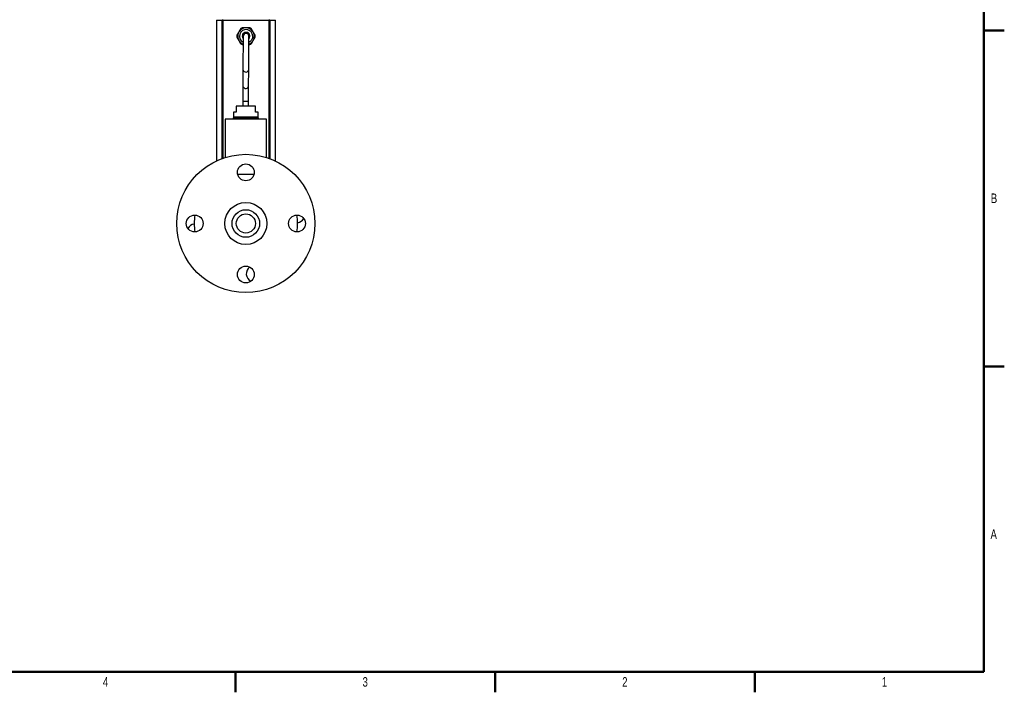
# Model space of a CAD drawing. Header units: inches. Extents: x 0.2 to 33.8, y 0.2 to 21.8.
# Tile 3 of 8: x 17.7 to 33.8, y 0.2 to 11.2. Entities that reach past the tile are written whole.
import ezdxf

# ---------------------------------------------------------------- set-up
doc = ezdxf.new("R2010")
doc.units = ezdxf.units.IN
doc.header["$MEASUREMENT"] = 0
doc.styles.add('SLDTEXTSTYLE0', font='TXT', dxfattribs={"width": 0.75})

msp = doc.modelspace()

# ---------------------------------------------------------------- linework, layer by layer
at = {"color": 7, "linetype": 'Continuous', "lineweight": 50}
for p, q in [((33.5, 21.5), (33.5, 0.5)), ((33.835, 11), (33.5, 11)), ((33.5, 11), (33.835, 11)), ((33.5, 5.5), (33.835, 5.5)), ((33.5, 0.5), (0.5, 0.5)), ((21.25, 0.5), (21.25, 0.165)), ((25.5, 0.5), (25.5, 0.165)), ((29.75, 0.5), (29.75, 0.165))]:
    msp.add_line(p, q, dxfattribs=at)
at = {"color": 7, "linetype": 'Continuous', "lineweight": 25}
for p, q in [((20.938, 11.17), (21.032, 11.17)), ((20.938, 11.17), (20.938, 8.865)), ((21.048, 11.17), (21.032, 11.17)), ((21.048, 11.17), (21.795, 11.17)), ((21.048, 8.91), (21.048, 11.17)), ((21.812, 11.17), (21.795, 11.17)), ((21.795, 11.17), (21.795, 8.908)), ((21.812, 11.17), (21.906, 11.17)), ((21.906, 8.863), (21.906, 11.17)), ((21.375, 10.905), (21.372, 10.358)), ((21.466, 10.358), (21.468, 10.905)), ((21.357, 10.768), (21.374, 10.768)), ((21.468, 10.768), (21.486, 10.768)), ((21.372, 10.358), (21.371, 10.09)), ((21.465, 10.09), (21.466, 10.358)), ((21.371, 10.09), (21.37, 9.843)), ((21.463, 9.842), (21.465, 10.09)), ((21.37, 9.843), (21.369, 9.763)), ((21.463, 9.763), (21.463, 9.842)), ((21.263, 9.763), (21.263, 9.663)), ((21.575, 9.763), (21.263, 9.763)), ((21.575, 9.663), (21.575, 9.763)), ((21.083, 9.55), (21.083, 8.921)), ((21.756, 9.55), (21.083, 9.55)), ((21.214, 9.57), (21.214, 9.55)), ((21.624, 9.57), (21.214, 9.57)), ((21.217, 9.663), (21.217, 9.583)), ((21.263, 9.663), (21.217, 9.663)), ((21.419, 9.583), (21.217, 9.583)), ((21.369, 9.583), (21.368, 9.57)), ((21.622, 9.583), (21.419, 9.583)), ((21.462, 9.57), (21.462, 9.583)), ((21.622, 9.663), (21.575, 9.663)), ((21.622, 9.583), (21.622, 9.663)), ((21.624, 9.55), (21.624, 9.57)), ((21.756, 8.921), (21.756, 9.55)), ((21.552, 8.64), (21.286, 8.64))]:
    msp.add_line(p, q, dxfattribs=at)
at = {"color": 8, "linetype": 'Continuous', "lineweight": 25}
for p, q in [((21.032, 8.904), (21.032, 11.17)), ((21.812, 11.17), (21.812, 8.902)), ((21.37, 9.843), (21.463, 9.842))]:
    msp.add_line(p, q, dxfattribs=at)
at = {"color": 8, "linetype": 'Continuous', "lineweight": 25, "flags": 128}
for points in [[(21.372, 10.358), (21.373, 10.351), (21.379, 10.337), (21.391, 10.327), (21.406, 10.32), (21.423, 10.319), (21.44, 10.323), (21.454, 10.331), (21.463, 10.344), (21.466, 10.358), (21.466, 10.358)], [(21.371, 10.09), (21.372, 10.083), (21.378, 10.069), (21.389, 10.059), (21.405, 10.052), (21.422, 10.051), (21.438, 10.055), (21.452, 10.063), (21.461, 10.076), (21.465, 10.09), (21.465, 10.09)]]:
    msp.add_lwpolyline(points, dxfattribs=at)
at = {"color": 7, "linetype": 'Continuous', "lineweight": 25}
for centre, radius in [((21.419, 7.84), 1.132), ((21.419, 8.677), 0.138), ((21.419, 7.84), 0.344), ((21.419, 7.84), 0.226), ((20.582, 7.84), 0.138), ((21.419, 7.84), 0.157), ((22.256, 7.84), 0.138), ((21.419, 7.004), 0.138)]:
    msp.add_circle(centre, radius, dxfattribs=at)
for centre, radius, start, end in [((21.422, 10.905), 0.137, 0, 249.7454), ((21.422, 10.905), 0.137, 289.7476, 180), ((21.422, 10.905), 0.152, 115.3038, 124.6962), ((21.422, 10.905), 0.0636, 317.2596, 180), ((21.422, 10.905), 0.152, 55.3038, 64.6962), ((21.422, 10.905), 0.152, 175.3038, 184.6962), ((21.422, 10.905), 0.137, 180, 249.7155), ((21.422, 10.905), 0.0636, 180, 222.2034), ((21.422, 10.905), 0.0469, 359.7315, 179.7315), ((21.422, 10.905), 0.137, 289.7176, 0), ((21.422, 10.905), 0.152, 355.3038, 4.6962), ((21.422, 10.905), 0.152, 235.3038, 244.6962), ((21.422, 10.905), 0.152, 295.3038, 304.6962), ((21.419, 7.84), 0.846, 170.6316, 189.3684), ((21.419, 7.84), 0.846, 350.6316, 9.3684), ((22.243, 7.986), 0.138, 280, 333.0513), ((20.595, 7.695), 0.138, 99.3981, 153.0513), ((21.564, 7.017), 0.138, 126.9487, 243.0513)]:
    msp.add_arc(centre, radius, start, end, dxfattribs=at)
at = {"color": 8, "linetype": 'Continuous', "lineweight": 25}
msp.add_arc((21.422, 10.905), 0.109, 359.7785, 244.1438, dxfattribs=at)
at = {"color": 7, "linetype": 'Continuous', "lineweight": 25}
for points, knots in [([(21.335, 11.03), (21.324, 11.011), (21.303, 10.974), (21.281, 10.936), (21.27, 10.917)], [0, 0, 0, 0, 0.496568, 1, 1, 1, 1]), ([(21.486, 11.042), (21.465, 11.042), (21.422, 11.042), (21.379, 11.042), (21.357, 11.042)], [0, 0, 0, 0, 0.496568, 1, 1, 1, 1]), ([(21.573, 10.917), (21.562, 10.936), (21.54, 10.973), (21.519, 11.011), (21.508, 11.03)], [0, 0, 0, 0, 0.496568, 1, 1, 1, 1]), ([(21.27, 10.893), (21.281, 10.874), (21.303, 10.836), (21.324, 10.799), (21.335, 10.78)], [0, 0, 0, 0, 0.4965683, 1, 1, 1, 1]), ([(21.508, 10.78), (21.519, 10.799), (21.54, 10.836), (21.562, 10.874), (21.573, 10.893)], [0, 0, 0, 0, 0.496568, 1, 1, 1, 1])]:
    msp.add_open_spline(points, degree=3, knots=knots, dxfattribs=at)
at = {"color": 8, "linetype": 'Continuous', "lineweight": 25}
msp.add_open_spline([(21.53, 10.905), (21.529, 10.891), (21.527, 10.87), (21.513, 10.845), (21.499, 10.828), (21.484, 10.814), (21.472, 10.809), (21.468, 10.807)], degree=3, knots=[0, 0, 0, 0, 0.333238, 0.512625, 0.69582, 0.879014, 1, 1, 1, 1], dxfattribs=at)

# ---------------------------------------------------------------- texts
at = {"color": 7, "linetype": 'Continuous', "lineweight": 0, "char_height": 0.156, "attachment_point": 2, "style": 'SLDTEXTSTYLE0'}
for s, insert in [('B', (33.666, 8.331)), ('A', (33.661, 2.831)), ('4', (19.123, 0.414)), ('3', (23.373, 0.414)), ('2', (27.623, 0.414)), ('1', (31.873, 0.414))]:
    msp.add_mtext(s, dxfattribs=dict(at, insert=insert))

doc.saveas('drawing.dxf')
